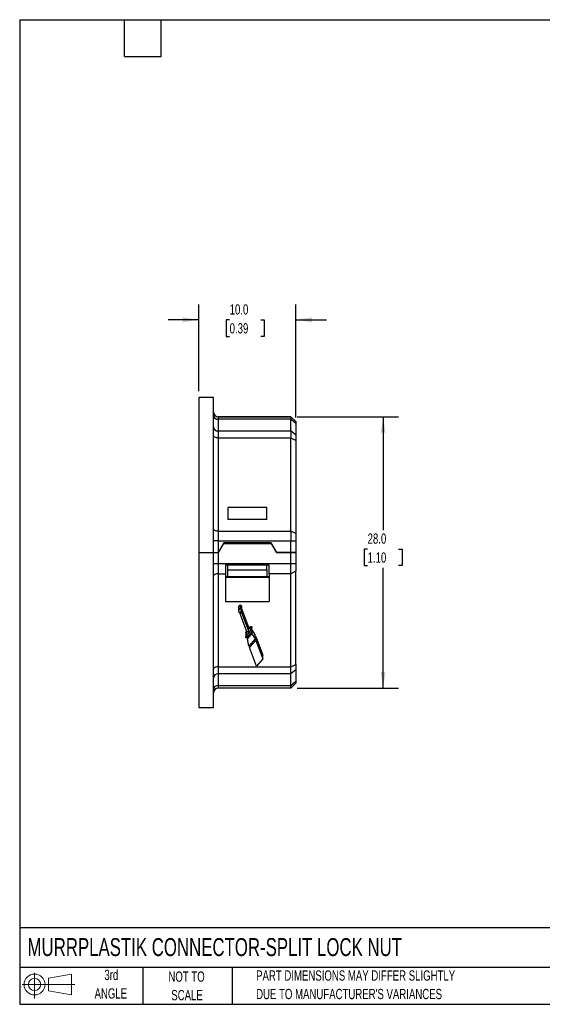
# Model space of a CAD drawing. Header units: millimetres. Extents: x 3 to 137, y 3 to 105.
# Tile 1 of 5: x 3 to 57, y 3 to 105. Entities that reach past the tile are written whole.
import ezdxf

# ---------------------------------------------------------------- set-up
doc = ezdxf.new("R2010")
doc.units = ezdxf.units.MM
doc.header["$LTSCALE"] = 0.5
doc.layers.add('DIMENSIONS', color=140, linetype='Continuous', lineweight=25)
doc.layers.add('TEXT', color=140, linetype='Continuous', lineweight=25)
doc.layers.add('SLD-DEFPOINTS', color=7, linetype='Continuous')
doc.styles.add('SLDTEXTSTYLE0', font='TXT', dxfattribs={"width": 0.7})
doc.dimstyles.new('SLDDIMSTYLE0', dxfattribs={"dimtxt": 1.079004, "dimasz": 1.651, "dimexe": 0, "dimexo": 0.0625, "dimgap": 0.269751, "dimtad": 0, "dimtih": 1, "dimtoh": 1, "dimrnd": 1e-09, "dimzin": 4, "dimdsep": 46, "dimtxsty": 'SLDTEXTSTYLE0', "dimsah": 1, "dimcen": 0.09, "dimadec": 0, "dimazin": 1, "dimtfac": 1, "dimtofl": 0, "dimtmove": 0, "dimatfit": 3, "dimfxl": 0, "dimfrac": 2, "dimtolj": 1, "dimtzin": 12, "dimarcsym": 0})
doc.dimstyles.new('SLDDIMSTYLE1', dxfattribs={"dimtxt": 1.079004, "dimasz": 1.651, "dimexe": 0, "dimexo": 0.0625, "dimgap": 0.269751, "dimtad": 0, "dimtih": 1, "dimtoh": 1, "dimrnd": 1e-09, "dimzin": 4, "dimdsep": 46, "dimtxsty": 'SLDTEXTSTYLE0', "dimsah": 1, "dimcen": 0.09, "dimadec": 0, "dimazin": 1, "dimtfac": 1, "dimtmove": 0, "dimatfit": 0, "dimfxl": 0, "dimfrac": 2, "dimtolj": 1, "dimtzin": 12, "dimarcsym": 0})

# ---------------------------------------------------------------- blocks, each defined once
blk = doc.blocks.new('Block11')
at = {"color": 7, "linetype": 'Continuous', "lineweight": 18}
for p, q in [((1.29, 2.66), (1.29, 0)), ((2.74, 2.08), (5.09, 2.52)), ((2.74, 0.8), (2.74, 2.08)), ((5.09, 2.52), (5.09, 0.37)), ((0, 1.44), (5.44, 1.44)), ((2.74, 0.8), (5.09, 0.37))]:
    blk.add_line(p, q, dxfattribs=at)
for radius in [1.08, 0.643]:
    blk.add_circle((1.29, 1.44), radius, dxfattribs=at)
blk = doc.blocks.new('Block12')
at = {"layer": 'SLD-DEFPOINTS'}
blk.add_blockref('Block11', (0, 0), dxfattribs=at)
blk = doc.blocks.new('SW_NOTE_0_2')
at = {"layer": 'TEXT', "color": 0, "char_height": 1.0583, "attachment_point": 1, "style": 'SLDTEXTSTYLE0'}
for s, insert in [('PART DIMENSIONS MAY DIFFER SLIGHTLY', (0, 1.36)), ("DUE TO MANUFACTURER'S VARIANCES", (0, -0.55))]:
    blk.add_mtext(s, dxfattribs=dict(at, insert=insert))
blk = doc.blocks.new('SW_NOTE_0_3')
at = {"layer": 'TEXT', "color": 0, "char_height": 1.058, "attachment_point": 2, "style": 'SLDTEXTSTYLE0'}
for s, insert in [('NOT TO', (2.63, 1.36)), ('SCALE', (2.68, -0.55))]:
    blk.add_mtext(s, dxfattribs=dict(at, insert=insert))
blk = doc.blocks.new('SW_NOTE_0_4')
at = {"layer": 'TEXT', "color": 0, "char_height": 1.058, "attachment_point": 2, "style": 'SLDTEXTSTYLE0'}
for s, insert in [('3rd', (1.16, 1.36)), ('ANGLE', (1.11, -0.55))]:
    blk.add_mtext(s, dxfattribs=dict(at, insert=insert))
blk = doc.blocks.new('_D')
at = {"layer": 'DIMENSIONS'}
for p, q in [((31.79, 63.81), (42.25, 63.81)), ((40.66, 63.81), (40.66, 52.11)), ((39.06, 50.15), (38.69, 50.15)), ((38.69, 50.15), (38.69, 48.44)), ((42.26, 50.15), (42.62, 50.15)), ((42.62, 50.15), (42.62, 48.44)), ((38.69, 48.44), (39.06, 48.44)), ((40.66, 35.81), (40.66, 48.2)), ((42.62, 48.44), (42.26, 48.44)), ((31.79, 35.81), (42.25, 35.81))]:
    blk.add_line(p, q, dxfattribs=at)
for points in [[(40.66, 63.81), (40.41, 62.16), (40.91, 62.16)], [(40.66, 35.81), (40.91, 37.46), (40.41, 37.46)]]:
    blk.add_solid(points, dxfattribs=at)
at = {"layer": 'DIMENSIONS', "char_height": 1.058, "attachment_point": 1, "style": 'SLDTEXTSTYLE0'}
for s, insert in [('28.0', (39.06, 51.76)), ('1.10', (39.06, 49.8))]:
    blk.add_mtext(s, dxfattribs=dict(at, insert=insert))
blk = doc.blocks.new('_D_1')
at = {"layer": 'DIMENSIONS'}
for p, q in [((21.66, 66.44), (21.66, 75.39)), ((31.66, 63.74), (31.66, 75.39)), ((21.66, 73.81), (18.48, 73.81)), ((24.83, 73.81), (24.47, 73.81)), ((24.47, 73.81), (24.47, 72.09)), ((28.04, 73.81), (28.4, 73.81)), ((28.4, 73.81), (28.4, 72.09)), ((31.66, 73.81), (34.83, 73.81)), ((24.47, 72.09), (24.83, 72.09)), ((28.4, 72.09), (28.04, 72.09))]:
    blk.add_line(p, q, dxfattribs=at)
for points in [[(21.66, 73.81), (20, 74.06), (20, 73.55)], [(31.66, 73.81), (33.31, 73.55), (33.31, 74.06)]]:
    blk.add_solid(points, dxfattribs=at)
at = {"layer": 'DIMENSIONS', "char_height": 1.058, "attachment_point": 1, "style": 'SLDTEXTSTYLE0'}
for s, insert in [('10.0', (24.83, 75.41)), ('0.39', (24.83, 73.46))]:
    blk.add_mtext(s, dxfattribs=dict(at, insert=insert))

msp = doc.modelspace()

# ---------------------------------------------------------------- linework, layer by layer
for p, q in [((23.155, 65.806), (21.655, 65.806)), ((21.655, 65.806), (21.655, 49.806)), ((23.155, 49.806), (23.155, 65.806)), ((23.655, 63.806), (23.655, 63.538)), ((23.655, 63.806), (31.155, 63.806)), ((31.155, 63.806), (23.655, 63.806)), ((23.655, 63.538), (23.655, 62.342)), ((31.155, 63.538), (23.655, 63.538)), ((31.155, 63.806), (31.155, 63.538)), ((31.655, 63.306), (31.155, 63.806)), ((31.155, 63.806), (31.155, 63.806)), ((31.655, 63.306), (31.155, 63.806)), ((31.155, 62.342), (31.155, 63.538)), ((31.655, 63.105), (31.155, 63.538)), ((31.655, 63.105), (31.655, 61.909)), ((23.655, 62.342), (23.655, 61.61)), ((23.655, 62.342), (31.155, 62.342)), ((31.155, 62.342), (31.155, 61.61)), ((31.655, 61.909), (31.155, 62.342)), ((23.655, 61.61), (23.655, 52.002)), ((31.155, 61.61), (23.655, 61.61)), ((31.155, 52.002), (31.155, 61.61)), ((31.655, 61.36), (31.155, 61.61)), ((31.655, 61.36), (31.655, 51.752)), ((24.655, 54.423), (24.655, 53.211)), ((28.655, 54.423), (24.655, 54.423)), ((28.655, 53.211), (28.655, 54.423)), ((28.655, 53.211), (24.655, 53.211)), ((23.655, 52.002), (23.655, 51.002)), ((23.655, 52.002), (31.155, 52.002)), ((31.155, 52.002), (31.155, 51.002)), ((31.655, 51.752), (31.155, 52.002)), ((23.655, 51.002), (23.655, 49.806)), ((23.655, 51.002), (31.155, 51.002)), ((24.233, 50.806), (23.655, 49.806)), ((24.233, 50.806), (24.175, 50.706)), ((29.078, 50.806), (24.233, 50.806)), ((24.233, 50.806), (24.233, 50.806)), ((29.078, 50.806), (29.655, 49.806)), ((29.136, 50.706), (29.078, 50.806)), ((29.078, 50.806), (29.078, 50.806)), ((31.155, 49.806), (31.155, 51.002)), ((31.155, 51.002), (31.655, 51.002)), ((31.655, 51.002), (31.655, 49.806)), ((21.655, 49.806), (23.155, 49.806)), ((21.655, 49.806), (21.655, 33.806)), ((23.155, 33.806), (23.155, 49.806)), ((24.175, 50.706), (23.655, 49.806)), ((23.655, 49.806), (23.655, 48.61)), ((29.136, 50.706), (24.175, 50.706)), ((29.655, 49.806), (29.136, 50.706)), ((29.655, 49.806), (31.155, 49.806)), ((31.155, 49.806), (29.655, 49.806)), ((31.155, 49.806), (31.655, 49.806)), ((31.155, 48.61), (31.155, 49.806)), ((31.655, 49.806), (31.155, 49.806)), ((31.655, 49.806), (31.655, 48.61)), ((23.655, 48.61), (23.155, 48.61)), ((23.655, 48.61), (23.655, 47.61)), ((31.155, 48.61), (23.655, 48.61)), ((28.905, 48.506), (24.405, 48.506)), ((24.655, 48.006), (24.655, 48.506)), ((24.655, 47.306), (24.655, 48.006)), ((24.655, 48.006), (28.655, 48.006)), ((28.655, 48.006), (28.655, 48.506)), ((28.655, 48.006), (28.655, 47.306)), ((31.155, 47.61), (31.155, 48.61)), ((31.655, 48.61), (31.155, 48.61)), ((31.655, 47.86), (31.155, 47.61)), ((31.655, 38.252), (31.655, 47.86)), ((23.655, 47.61), (23.655, 38.002)), ((23.655, 47.61), (24.405, 47.61)), ((24.405, 47.61), (24.405, 44.751)), ((24.405, 47.306), (24.655, 47.306)), ((28.905, 47.206), (24.405, 47.206)), ((24.655, 47.306), (28.655, 47.306)), ((28.655, 47.306), (28.905, 47.306)), ((31.155, 47.61), (28.905, 47.61)), ((28.905, 47.61), (28.905, 44.751)), ((31.155, 38.002), (31.155, 47.61)), ((24.405, 44.751), (28.905, 44.751)), ((25.768, 44.247), (25.905, 44.405)), ((25.768, 43.847), (25.768, 44.247)), ((25.768, 43.847), (25.905, 44.005)), ((25.813, 43.556), (25.768, 43.847)), ((26.042, 43.819), (25.813, 43.556)), ((25.905, 44.405), (26.042, 44.219)), ((25.905, 44.405), (25.905, 44.005)), ((25.905, 44.005), (26.042, 43.819)), ((26.042, 44.219), (26.042, 43.819)), ((26.042, 43.99), (26.057, 44.007)), ((26.057, 44.007), (26.785, 42.1)), ((26.057, 44.007), (26.057, 43.607)), ((25.919, 43.45), (25.919, 43.678)), ((25.919, 43.45), (26.057, 43.607)), ((26.647, 41.543), (25.919, 43.45)), ((26.057, 43.607), (26.785, 41.7)), ((26.525, 41.173), (27.029, 41.751)), ((26.525, 41.573), (26.602, 41.662)), ((26.785, 41.7), (26.647, 41.543)), ((26.785, 41.872), (27.029, 42.151)), ((26.785, 42.1), (26.785, 41.7)), ((27.029, 41.751), (27.029, 42.151)), ((27.115, 41.672), (27.115, 42.072)), ((27.115, 41.792), (27.128, 41.807)), ((27.128, 41.807), (27.462, 41.277)), ((27.128, 41.807), (27.128, 41.407)), ((26.5, 41.494), (26.5, 41.095)), ((26.525, 41.573), (26.525, 41.173)), ((27.09, 41.592), (26.585, 41.014)), ((26.669, 40.882), (27.128, 41.407)), ((26.669, 41.11), (26.669, 40.882)), ((26.82, 40.141), (26.669, 40.882)), ((27.462, 40.877), (26.82, 40.141)), ((26.88, 39.982), (27.523, 40.718)), ((27.128, 41.407), (27.462, 40.877)), ((27.462, 40.877), (27.462, 41.277)), ((27.462, 41.048), (27.523, 41.118)), ((27.523, 41.118), (28.251, 39.21)), ((27.523, 41.118), (27.523, 40.718)), ((27.523, 40.718), (28.251, 38.81)), ((26.88, 40.21), (26.88, 39.982)), ((27.608, 38.075), (26.88, 39.982)), ((28.251, 38.81), (27.608, 38.075)), ((28.251, 38.81), (28.251, 39.21)), ((23.655, 38.002), (31.155, 38.002)), ((23.655, 38.002), (23.655, 37.27)), ((31.155, 38.002), (31.655, 38.252)), ((31.155, 37.27), (31.155, 38.002)), ((31.655, 37.703), (31.155, 37.27)), ((31.655, 37.703), (31.655, 36.507)), ((31.155, 37.27), (23.655, 37.27)), ((23.655, 37.27), (23.655, 36.074)), ((31.155, 36.074), (31.155, 37.27)), ((23.655, 36.074), (31.155, 36.074)), ((23.655, 36.074), (23.655, 35.806)), ((31.155, 35.806), (23.655, 35.806)), ((31.155, 36.074), (31.655, 36.507)), ((31.655, 36.306), (31.155, 35.806)), ((31.155, 35.806), (31.155, 36.074)), ((21.655, 33.806), (23.155, 33.806))]:
    msp.add_line(p, q)
at = {"flags": 128}
for points in [[(23.655, 61.61), (23.558, 61.615), (23.464, 61.629), (23.378, 61.652), (23.302, 61.683), (23.24, 61.721), (23.194, 61.764), (23.165, 61.811), (23.155, 61.86)], [(23.655, 52.002), (23.558, 52.007), (23.464, 52.021), (23.378, 52.044), (23.302, 52.075), (23.24, 52.113), (23.194, 52.157), (23.165, 52.203), (23.155, 52.252)], [(23.655, 51.002), (23.558, 51.002), (23.464, 51.002), (23.378, 51.002), (23.302, 51.002), (23.24, 51.002), (23.194, 51.002), (23.165, 51.002), (23.155, 51.002)], [(23.155, 49.806), (23.165, 49.806), (23.194, 49.806), (23.24, 49.806), (23.302, 49.806), (23.378, 49.806), (23.464, 49.806), (23.558, 49.806), (23.655, 49.806)], [(23.655, 47.61), (23.558, 47.605), (23.464, 47.591), (23.378, 47.568), (23.302, 47.537), (23.24, 47.499), (23.194, 47.456), (23.165, 47.409), (23.155, 47.36)], [(23.655, 38.002), (23.558, 37.997), (23.464, 37.983), (23.378, 37.96), (23.302, 37.929), (23.24, 37.891), (23.194, 37.848), (23.165, 37.801), (23.155, 37.752)]]:
    msp.add_lwpolyline(points, dxfattribs=at)
for centre, radius, start, end in [((23.655, 64.306), 0.5, 180, 270), ((23.655, 64.306), 0.5, 180, 270), ((23.624, 64.007), 0.47, 184.40195, 273.81126), ((23.624, 62.811), 0.47, 184.40195, 273.81126), ((23.624, 36.801), 0.47, 86.18874, 175.59805), ((23.624, 35.605), 0.47, 86.18874, 175.59805), ((23.655, 35.306), 0.5, 90, 180)]:
    msp.add_arc(centre, radius, start, end)
for points, knots in [([(31.655, 63.306), (31.655, 63.306), (31.655, 63.304), (31.655, 63.294), (31.655, 63.278), (31.655, 63.249), (31.655, 63.197), (31.655, 63.136), (31.655, 63.105)], [0, 0, 0, 0, 0.1247536, 0.2493356, 0.374281, 0.5001201, 0.7493426, 1, 1, 1, 1]), ([(31.655, 61.909), (31.655, 61.892), (31.655, 61.858), (31.655, 61.801), (31.655, 61.739), (31.655, 61.649), (31.655, 61.527), (31.655, 61.416), (31.655, 61.36)], [0, 0, 0, 0, 0.1247536, 0.2493356, 0.374281, 0.5001201, 0.7493426, 1, 1, 1, 1]), ([(31.655, 51.752), (31.655, 51.724), (31.655, 51.667), (31.655, 51.577), (31.655, 51.485), (31.655, 51.36), (31.655, 51.199), (31.655, 51.068), (31.655, 51.002)], [0, 0, 0, 0, 0.1247536, 0.2493356, 0.374281, 0.5001201, 0.7493426, 1, 1, 1, 1]), ([(23.155, 49.806), (23.155, 49.806), (23.209, 49.806), (23.394, 49.806), (23.525, 49.806), (23.655, 49.806)], [0, 0, 0, 0, 0.5, 0.5, 1, 1, 1, 1]), ([(28.905, 47.61), (28.905, 47.65), (28.905, 47.729), (28.905, 47.852), (28.905, 47.978), (28.905, 48.106), (28.905, 48.237), (28.905, 48.371), (28.905, 48.461), (28.905, 48.506)], [0, 0, 0, 0, 0.14450463, 0.28736634, 0.42923317, 0.57076683, 0.71263366, 0.85549537, 1, 1, 1, 1]), ([(31.655, 48.61), (31.655, 48.577), (31.655, 48.512), (31.655, 48.415), (31.655, 48.318), (31.655, 48.19), (31.655, 48.034), (31.655, 47.918), (31.655, 47.86)], [0, 0, 0, 0, 0.1247536, 0.2493356, 0.374281, 0.5001201, 0.7493426, 1, 1, 1, 1]), ([(27.029, 42.151), (27.032, 42.154), (27.038, 42.16), (27.048, 42.166), (27.06, 42.168), (27.071, 42.166), (27.082, 42.16), (27.095, 42.147), (27.107, 42.123), (27.115, 42.096), (27.114, 42.078), (27.114, 42.072)], [0, 0, 0, 0, 0.0830376, 0.1525561, 0.2158737, 0.2823877, 0.3535175, 0.4334846, 0.6374909, 0.8733481, 1, 1, 1, 1]), ([(27.029, 41.751), (27.034, 41.756), (27.042, 41.764), (27.067, 41.771), (27.101, 41.745), (27.112, 41.708), (27.116, 41.67), (27.112, 41.64), (27.105, 41.613), (27.095, 41.599), (27.09, 41.592)], [0, 0, 0, 0, 0.0763209, 0.1379147, 0.2737442, 0.5099037, 0.6441757, 0.7812232, 0.8984869, 1, 1, 1, 1]), ([(26.585, 41.014), (26.579, 41.009), (26.568, 40.998), (26.541, 40.999), (26.521, 41.016), (26.509, 41.039), (26.5, 41.073), (26.499, 41.109), (26.507, 41.147), (26.519, 41.166), (26.525, 41.173)], [0, 0, 0, 0, 0.0977891, 0.1778808, 0.2708922, 0.404094, 0.5057658, 0.7193637, 0.8851554, 1, 1, 1, 1]), ([(26.501, 41.494), (26.501, 41.5), (26.5, 41.518), (26.506, 41.546), (26.519, 41.565), (26.525, 41.573)], [0, 0, 0, 0, 0.2284335, 0.6478328, 1, 1, 1, 1]), ([(31.655, 38.252), (31.655, 38.224), (31.655, 38.168), (31.655, 38.089), (31.655, 38.013), (31.655, 37.917), (31.655, 37.808), (31.655, 37.738), (31.655, 37.703)], [0, 0, 0, 0, 0.12475358, 0.2493356, 0.37428101, 0.50012012, 0.74934257, 1, 1, 1, 1]), ([(31.655, 36.507), (31.655, 36.491), (31.655, 36.46), (31.655, 36.42), (31.655, 36.385), (31.655, 36.347), (31.655, 36.313), (31.655, 36.309), (31.655, 36.306)], [0, 0, 0, 0, 0.1247536, 0.2493356, 0.374281, 0.5001201, 0.7493426, 1, 1, 1, 1])]:
    msp.add_open_spline(points, degree=3, knots=knots)
msp.add_open_spline([(24.405, 48.506), (24.405, 48.192), (24.405, 47.882), (24.405, 47.61)], degree=3)
at = {"layer": 'TEXT'}
for p, q in [((3.175, 104.775), (136.525, 104.775)), ((3.175, 104.775), (3.175, 3.175)), ((13.97, 100.965), (13.97, 104.775)), ((17.78, 100.965), (17.78, 104.775)), ((13.97, 100.965), (17.78, 100.965)), ((136.525, 11.063), (3.175, 11.063)), ((136.525, 6.985), (3.175, 6.985)), ((15.875, 6.985), (15.875, 3.175)), ((25.106, 6.985), (25.106, 3.175)), ((3.175, 3.175), (136.525, 3.175))]:
    msp.add_line(p, q, dxfattribs=at)

# ---------------------------------------------------------------- block references
at = {"layer": 'SLD-DEFPOINTS'}
msp.add_blockref('Block12', (3.419, 3.777), dxfattribs=at)
at = {"layer": 'TEXT'}
for name, p in [('SW_NOTE_0_4', (11.466, 5.376)), ('SW_NOTE_0_3', (17.755, 5.204)), ('SW_NOTE_0_2', (27.56, 5.316))]:
    msp.add_blockref(name, p, dxfattribs=at)

# ---------------------------------------------------------------- texts
at = {"layer": 'TEXT', "insert": (3.983, 10.006), "char_height": 1.85208, "attachment_point": 1, "style": 'SLDTEXTSTYLE0'}
msp.add_mtext('MURRPLASTIK CONNECTOR-SPLIT LOCK NUT', dxfattribs=at)

# ---------------------------------------------------------------- dimensions: what is measured, and where the dimension line sits
at = {"layer": 'DIMENSIONS'}
for base, p1, p2, angle, dimstyle, picture, middle in [((21.655, 73.806), (31.655, 63.105), (21.655, 65.806), 0, 'SLDDIMSTYLE1', '_D_1', (26.435, 73.806)), ((40.659, 35.806), (31.155, 63.806), (31.155, 35.806), 90, 'SLDDIMSTYLE0', '_D', (40.659, 50.153))]:
    dim = msp.add_linear_dim(base=base, p1=p1, p2=p2, angle=angle, dimstyle=dimstyle, dxfattribs=at)
    dim.commit()
    dim.dimension.update_dxf_attribs({"geometry": picture, "text_midpoint": middle, "dimtype": 160})

doc.saveas('drawing.dxf')
